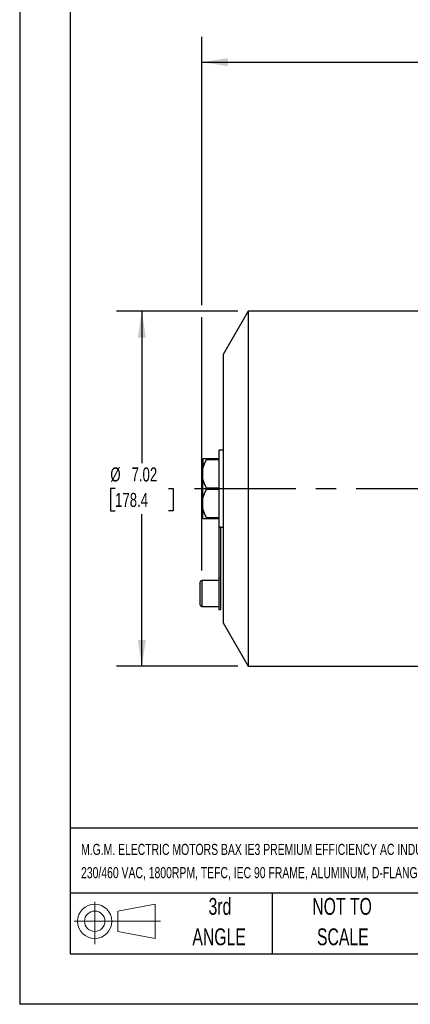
# Model space of a CAD drawing. Header units: inches. Extents: x 0 to 44, y 0 to 34.
# Tile 1 of 13: x 0 to 7.7, y 0 to 19.5. Entities that reach past the tile are written whole.
import ezdxf

# ---------------------------------------------------------------- set-up
doc = ezdxf.new("R2010")
doc.units = ezdxf.units.IN
doc.header["$LTSCALE"] = 4
doc.header["$MEASUREMENT"] = 0
doc.linetypes.add('CENTERX2', pattern=[0.8, 0.5, -0.1, 0.1, -0.1])
doc.layers.add('CENTER', color=40, linetype='CENTERX2')
doc.layers.add('SLD-DEFPOINTS', color=7, linetype='Continuous')
doc.layers.add('DIMENSIONS', color=140, linetype='Continuous', lineweight=25)
doc.layers.add('TEXT', color=140, linetype='Continuous', lineweight=25)
doc.styles.add('SLDTEXTSTYLE0', font='TXT', dxfattribs={"width": 0.7})
doc.dimstyles.new('SLDDIMSTYLE1', dxfattribs={"dimtxt": 0.277778, "dimasz": 0.52, "dimexe": 0, "dimexo": 0.0625, "dimgap": 0.069444, "dimtad": 0, "dimtih": 1, "dimtoh": 1, "dimrnd": 1e-09, "dimzin": 12, "dimdsep": 46, "dimtxsty": 'SLDTEXTSTYLE0', "dimsah": 1, "dimcen": 0.09, "dimadec": 0, "dimazin": 3, "dimtfac": 1, "dimtofl": 0, "dimtmove": 0, "dimatfit": 3, "dimfxl": 0, "dimfrac": 2, "dimtolj": 1, "dimtzin": 12, "dimarcsym": 0})

# ---------------------------------------------------------------- blocks, each defined once
blk = doc.blocks.new('Block11')
at = {"color": 7, "linetype": 'Continuous', "lineweight": 18}
for p, q in [((0.408, 0.836), (0.408, 0)), ((0.863, 0.656), (1.602, 0.792)), ((1.602, 0.792), (1.602, 0.115)), ((0.863, 0.251), (0.863, 0.656)), ((0, 0.454), (1.712, 0.454)), ((0.863, 0.251), (1.602, 0.115))]:
    blk.add_line(p, q, dxfattribs=at)
for radius in [0.339, 0.202]:
    blk.add_circle((0.408, 0.454), radius, dxfattribs=at)
blk = doc.blocks.new('Block12')
at = {"layer": 'SLD-DEFPOINTS'}
blk.add_blockref('Block11', (0, 0), dxfattribs=at)
blk = doc.blocks.new('SW_NOTE_0_1')
at = {"layer": 'TEXT', "color": 0, "linetype": 'CENTERX2', "lineweight": 18, "char_height": 0.22, "attachment_point": 1, "style": 'SLDTEXTSTYLE0'}
for s, insert in [('M.G.M. ELECTRIC MOTORS BAX IE3 PREMIUM EFFICIENCY AC INDUCTION MOTOR, GENERAL PURPOSE, INVERTER RATED AND BRAKE, 2HP, 3-PHASE,', (0, 0.284)), ('230/460 VAC, 1800RPM, TEFC, IEC 90 FRAME, ALUMINUM, D-FLANGE (B5) MOUNT, INTEGRATED BRAKE ASSEMBLY INCLUDED', (0, -0.176))]:
    blk.add_mtext(s, dxfattribs=dict(at, insert=insert))
blk = doc.blocks.new('SW_NOTE_0_5')
at = {"layer": 'TEXT', "color": 0, "linetype": 'CENTERX2', "lineweight": 18, "char_height": 0.3333, "attachment_point": 2, "style": 'SLDTEXTSTYLE0'}
for s, insert in [('NOT TO', (0.828, 0.43)), ('SCALE', (0.843, -0.172))]:
    blk.add_mtext(s, dxfattribs=dict(at, insert=insert))
blk = doc.blocks.new('SW_NOTE_0_6')
at = {"layer": 'TEXT', "color": 0, "linetype": 'CENTERX2', "lineweight": 18, "char_height": 0.3333, "attachment_point": 2, "style": 'SLDTEXTSTYLE0'}
for s, insert in [('3rd', (0.365, 0.43)), ('ANGLE', (0.349, -0.172))]:
    blk.add_mtext(s, dxfattribs=dict(at, insert=insert))
blk = doc.blocks.new('_D_1')
at = {"layer": 'DIMENSIONS'}
for p, q in [((4.319, 13.716), (1.918, 13.716)), ((2.418, 13.716), (2.418, 10.709)), ((1.889, 10.205), (1.796, 10.205)), ((1.796, 10.205), (1.796, 9.763)), ((2.946, 10.205), (3.039, 10.205)), ((3.039, 10.205), (3.039, 9.763)), ((1.796, 9.763), (1.889, 9.763)), ((3.039, 9.763), (2.946, 9.763)), ((2.418, 6.693), (2.418, 9.701)), ((4.319, 6.693), (1.918, 6.693))]:
    blk.add_line(p, q, dxfattribs=at)
for points in [[(2.418, 13.716), (2.338, 13.196), (2.498, 13.196)], [(2.418, 6.693), (2.498, 7.213), (2.338, 7.213)]]:
    blk.add_solid(points, dxfattribs=at)
at = {"layer": 'DIMENSIONS', "char_height": 0.2778, "attachment_point": 1, "style": 'SLDTEXTSTYLE0'}
for s, insert in [('%%c', (1.795, 10.625)), ('7.02', (2.215, 10.625)), ('178.4', (1.889, 10.121))]:
    blk.add_mtext(s, dxfattribs=dict(at, insert=insert))
blk = doc.blocks.new('_D_4')
at = {"layer": 'DIMENSIONS'}
for p, q in [((3.605, 13.836), (3.605, 19.146)), ((20.896, 14.552), (20.896, 19.146)), ((3.605, 18.646), (11.346, 18.646)), ((11.722, 18.645), (11.629, 18.645)), ((11.629, 18.645), (11.629, 18.204)), ((12.779, 18.645), (12.872, 18.645)), ((12.872, 18.645), (12.872, 18.204)), ((20.896, 18.646), (13.155, 18.646)), ((11.629, 18.204), (11.722, 18.204)), ((12.872, 18.204), (12.779, 18.204)), ((20.896, 10.856), (20.896, 14.312)), ((3.605, 8.586), (3.605, 13.596))]:
    blk.add_line(p, q, dxfattribs=at)
for points in [[(3.605, 18.646), (4.125, 18.566), (4.125, 18.726)], [(20.896, 18.646), (20.376, 18.726), (20.376, 18.566)]]:
    blk.add_solid(points, dxfattribs=at)
at = {"layer": 'DIMENSIONS', "char_height": 0.2778, "attachment_point": 1, "style": 'SLDTEXTSTYLE0'}
for s, insert in [('17.29', (11.722, 19.066)), ('439.2', (11.722, 18.562))]:
    blk.add_mtext(s, dxfattribs=dict(at, insert=insert))

msp = doc.modelspace()

# ---------------------------------------------------------------- linework, layer by layer
at = {"color": 7, "linetype": 'Continuous'}
for p in [(0, 34), (44, 0)]:
    msp.add_line(p, (0, 0), dxfattribs=at)
for p, q in [((4.519, 13.716), (4.026, 12.862)), ((7.923, 13.716), (4.519, 13.716)), ((4.519, 13.716), (4.519, 6.693)), ((4.026, 12.862), (4.026, 7.547)), ((4.026, 10.965), (3.94, 10.965)), ((3.94, 10.965), (3.94, 9.449)), ((3.698, 10.795), (3.625, 10.795)), ((3.625, 10.795), (3.625, 10.605)), ((3.94, 10.795), (3.698, 10.795)), ((3.698, 10.785), (3.94, 10.785)), ((3.625, 10.394), (3.625, 10.605)), ((3.625, 10.016), (3.625, 10.394)), ((3.94, 10.215), (3.698, 10.215)), ((3.698, 10.195), (3.94, 10.195)), ((3.625, 9.804), (3.625, 10.016)), ((3.625, 9.615), (3.625, 9.804)), ((3.625, 9.615), (3.698, 9.615)), ((3.94, 9.625), (3.698, 9.625)), ((3.698, 9.615), (3.94, 9.615)), ((3.94, 9.449), (3.979, 9.449)), ((3.94, 9.449), (3.94, 8.435)), ((3.979, 8.435), (3.979, 9.449)), ((3.979, 9.445), (4.026, 9.445)), ((3.94, 8.386), (3.605, 8.386)), ((3.605, 8.386), (3.605, 7.874)), ((3.979, 8.435), (3.94, 8.435)), ((3.94, 8.435), (3.94, 7.815)), ((3.979, 7.815), (3.979, 8.435)), ((3.566, 8.346), (3.566, 8.13)), ((3.566, 8.13), (3.566, 7.913)), ((3.605, 7.874), (3.94, 7.874)), ((3.94, 7.815), (3.979, 7.815)), ((4.026, 7.547), (4.519, 6.693)), ((4.519, 6.693), (7.923, 6.693))]:
    msp.add_line(p, q)
at = {"flags": 128}
for points in [[(3.625, 10.605), (3.655, 10.696), (3.698, 10.785)], [(3.698, 10.785), (3.7, 10.789), (3.701, 10.792), (3.7, 10.794), (3.699, 10.795), (3.698, 10.795)], [(3.698, 10.215), (3.655, 10.302), (3.625, 10.394)], [(3.625, 10.016), (3.655, 10.106), (3.698, 10.195)], [(3.698, 9.625), (3.655, 9.712), (3.625, 9.804)], [(3.698, 9.615), (3.7, 9.615), (3.701, 9.617), (3.7, 9.62), (3.699, 9.624), (3.698, 9.625)]]:
    msp.add_lwpolyline(points, dxfattribs=at)
for centre, radius, start, end in [((3.681, 10.205), 0.0201, 330.7128, 29.2871), ((3.605, 8.346), 0.0394, 90, 180), ((3.605, 7.913), 0.0394, 180, 270)]:
    msp.add_arc(centre, radius, start, end)
at = {"layer": 'CENTER'}
msp.add_line((3.462, 10.205), (21.008, 10.205), dxfattribs=at)
at = {"layer": 'TEXT'}
for p, q in [((1, 33), (1, 1)), ((43, 3.484), (1, 3.484)), ((43, 2.2), (1, 2.2)), ((5, 2.2), (5, 1)), ((1, 1), (43, 1))]:
    msp.add_line(p, q, dxfattribs=at)

# ---------------------------------------------------------------- block references
at = {"layer": 'SLD-DEFPOINTS'}
msp.add_blockref('Block12', (1.077, 1.19), dxfattribs=at)
at = {"layer": 'TEXT', "linetype": 'CENTERX2', "lineweight": 18}
for name, p in [('SW_NOTE_0_1', (1.215, 2.892)), ('SW_NOTE_0_6', (3.598, 1.675)), ('SW_NOTE_0_5', (5.552, 1.675))]:
    msp.add_blockref(name, p, dxfattribs=at)

# ---------------------------------------------------------------- dimensions: what is measured, and where the dimension line sits
at = {"layer": 'DIMENSIONS'}
dim = msp.add_linear_dim(base=(3.605, 18.646), p1=(20.896, 10.656), p2=(3.605, 8.386), dimstyle='SLDDIMSTYLE1', dxfattribs=at)
dim.commit()
dim.dimension.update_dxf_attribs({"geometry": '_D_4', "text_midpoint": (12.251, 18.646), "dimtype": 160})
dim = msp.add_linear_dim(base=(2.418, 6.693), p1=(4.519, 13.716), p2=(4.519, 6.693), angle=90, text='%%c<>', dimstyle='SLDDIMSTYLE1', dxfattribs=at)
dim.commit()
dim.dimension.update_dxf_attribs({"geometry": '_D_1', "text_midpoint": (2.418, 10.205), "dimtype": 160})

doc.saveas('drawing.dxf')
